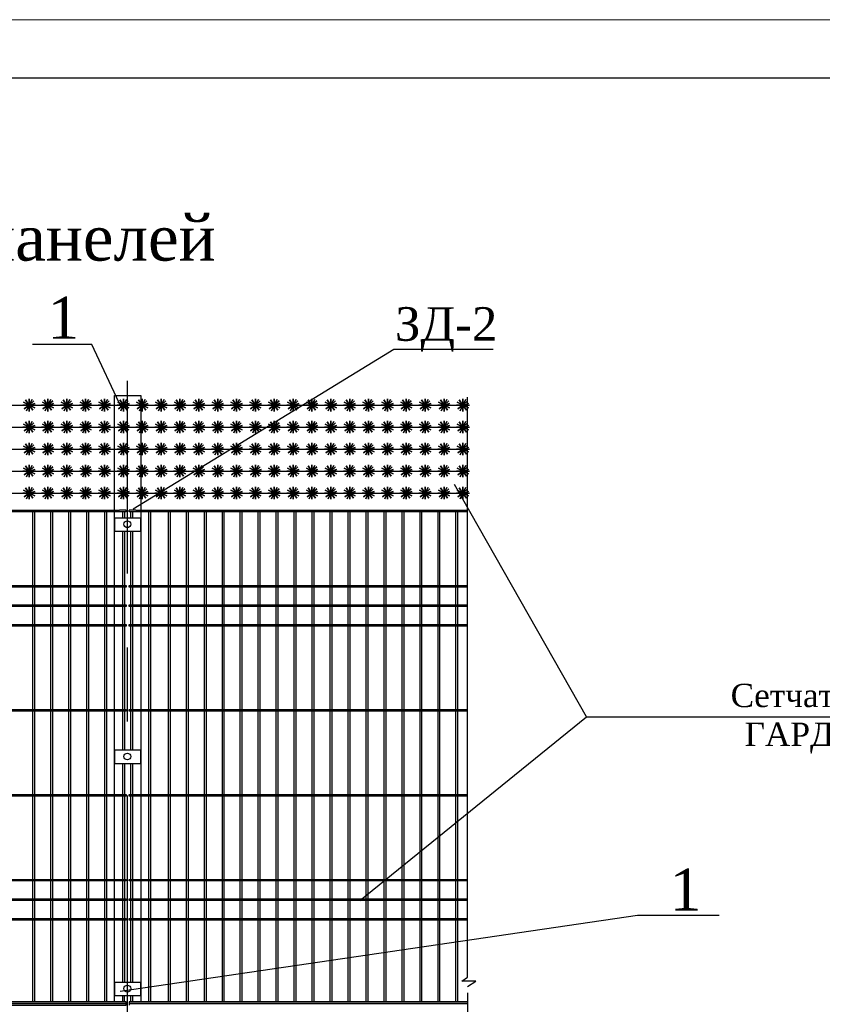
# Model space of a CAD drawing. Header units: inches. Extents: x 9403 to 10041, y 45 to 1090.
# Tile 33 of 41: x 9653 to 9722, y 618 to 702. Entities that reach past the tile are written whole.
import ezdxf
from ezdxf.enums import TextEntityAlignment as Align

# ---------------------------------------------------------------- set-up
doc = ezdxf.new("R2010")
doc.units = ezdxf.units.IN
doc.header["$MEASUREMENT"] = 0
for name, pattern in [('CENTER', [50.8, 31.75, -6.35, 6.35, -6.35]), ('K5LT_BASIC', [0]), ('K5LT_THIN', [0])]:
    doc.linetypes.add(name, pattern=pattern)
doc.layers.add('Водопровод 2', color=7, linetype='Continuous')
doc.layers.add('Системный слой VIEW1', color=7, linetype='Continuous')
doc.styles.add('TIEMS', font='times.ttf')

# ---------------------------------------------------------------- blocks, each defined once
blk = doc.blocks.new('*U318')
blk.add_lwpolyline([(0, 0), (0.408, 0.352), (0, 0), (-0.313, 0.438), (0, 0), (-0.425, -0.331), (0, 0), (0.313, -0.438), (0, 0), (0.539, 0), (-0.539, 0), (0, 0), (0, -0.539), (0, 0.539), (0, 0), (0.479, -0.247), (-0.479, 0.247), (0, 0), (-0.231, -0.487), (0, 0), (0.257, 0.473), (0, 0), (0.511, 0.172)])
blk = doc.blocks.new('*U319')
at = {"color": 0, "linetype": 'ByBlock', "lineweight": -2, "transparency": 16777216}
for p in [(106.667, 0), (108.283, 0), (109.899, 0), (111.516, 0), (113.132, 0), (114.748, 0), (116.364, 0), (117.98, 0), (119.596, 0), (121.213, 0), (122.829, 0), (124.445, 0), (126.061, 0), (127.677, 0), (129.293, 0), (130.91, 0), (132.526, 0), (134.142, 0), (135.758, 0), (137.374, 0), (138.99, 0), (140.607, 0), (142.223, 0), (143.839, 0)]:
    blk.add_blockref('*U318', p, dxfattribs=at)
blk = doc.blocks.new('*U322')
blk.add_lwpolyline([(0, 0), (0.408, 0.352), (0, 0), (-0.313, 0.438), (0, 0), (-0.425, -0.331), (0, 0), (0.313, -0.438), (0, 0), (0.539, 0), (-0.539, 0), (0, 0), (0, -0.539), (0, 0.539), (0, 0), (0.479, -0.247), (-0.479, 0.247), (0, 0), (-0.231, -0.487), (0, 0), (0.257, 0.473), (0, 0), (0.511, 0.172)])
blk = doc.blocks.new('*U323')
at = {"color": 0, "linetype": 'ByBlock', "lineweight": -2, "transparency": 16777216}
for p in [(106.667, 0), (108.283, 0), (109.899, 0), (111.516, 0), (113.132, 0), (114.748, 0), (116.364, 0), (117.98, 0), (119.596, 0), (121.213, 0), (122.829, 0), (124.445, 0), (126.061, 0), (127.677, 0), (129.293, 0), (130.91, 0), (132.526, 0), (134.142, 0), (135.758, 0), (137.374, 0), (138.99, 0), (140.607, 0), (142.223, 0), (143.839, 0)]:
    blk.add_blockref('*U322', p, dxfattribs=at)
blk = doc.blocks.new('*U316')
blk.add_lwpolyline([(0, 0), (0.408, 0.352), (0, 0), (-0.313, 0.438), (0, 0), (-0.425, -0.331), (0, 0), (0.313, -0.438), (0, 0), (0.539, 0), (-0.539, 0), (0, 0), (0, -0.539), (0, 0.539), (0, 0), (0.479, -0.247), (-0.479, 0.247), (0, 0), (-0.231, -0.487), (0, 0), (0.257, 0.473), (0, 0), (0.511, 0.172)])
blk = doc.blocks.new('*U317')
at = {"color": 0, "linetype": 'ByBlock', "lineweight": -2, "transparency": 16777216}
for p in [(106.667, 0), (108.283, 0), (109.899, 0), (111.516, 0), (113.132, 0), (114.748, 0), (116.364, 0), (117.98, 0), (119.596, 0), (121.213, 0), (122.829, 0), (124.445, 0), (126.061, 0), (127.677, 0), (129.293, 0), (130.91, 0), (132.526, 0), (134.142, 0), (135.758, 0), (137.374, 0), (138.99, 0), (140.607, 0), (142.223, 0), (143.839, 0)]:
    blk.add_blockref('*U316', p, dxfattribs=at)
blk = doc.blocks.new('*U320')
blk.add_lwpolyline([(0, 0), (0.408, 0.352), (0, 0), (-0.313, 0.438), (0, 0), (-0.425, -0.331), (0, 0), (0.313, -0.438), (0, 0), (0.539, 0), (-0.539, 0), (0, 0), (0, -0.539), (0, 0.539), (0, 0), (0.479, -0.247), (-0.479, 0.247), (0, 0), (-0.231, -0.487), (0, 0), (0.257, 0.473), (0, 0), (0.511, 0.172)])
blk = doc.blocks.new('*U321')
at = {"color": 0, "linetype": 'ByBlock', "lineweight": -2, "transparency": 16777216}
for p in [(106.667, 0), (108.283, 0), (109.899, 0), (111.516, 0), (113.132, 0), (114.748, 0), (116.364, 0), (117.98, 0), (119.596, 0), (121.213, 0), (122.829, 0), (124.445, 0), (126.061, 0), (127.677, 0), (129.293, 0), (130.91, 0), (132.526, 0), (134.142, 0), (135.758, 0), (137.374, 0), (138.99, 0), (140.607, 0), (142.223, 0), (143.839, 0)]:
    blk.add_blockref('*U320', p, dxfattribs=at)
blk = doc.blocks.new('*U324')
blk.add_lwpolyline([(0, 0), (0.408, 0.352), (0, 0), (-0.313, 0.438), (0, 0), (-0.425, -0.331), (0, 0), (0.313, -0.438), (0, 0), (0.539, 0), (-0.539, 0), (0, 0), (0, -0.539), (0, 0.539), (0, 0), (0.479, -0.247), (-0.479, 0.247), (0, 0), (-0.231, -0.487), (0, 0), (0.257, 0.473), (0, 0), (0.511, 0.172)])
blk = doc.blocks.new('*U325')
at = {"color": 0, "linetype": 'ByBlock', "lineweight": -2, "transparency": 16777216}
for p in [(106.667, 0), (108.283, 0), (109.899, 0), (111.516, 0), (113.132, 0), (114.748, 0), (116.364, 0), (117.98, 0), (119.596, 0), (121.213, 0), (122.829, 0), (124.445, 0), (126.061, 0), (127.677, 0), (129.293, 0), (130.91, 0), (132.526, 0), (134.142, 0), (135.758, 0), (137.374, 0), (138.99, 0), (140.607, 0), (142.223, 0), (143.839, 0)]:
    blk.add_blockref('*U324', p, dxfattribs=at)

msp = doc.modelspace()

# ---------------------------------------------------------------- linework, layer by layer
for p, q in [((9662.645, 660.512), (9684.992, 674.216)), ((9684.992, 674.216), (9693.52, 674.216)), ((9661.768, 618.255), (9661.768, 618.799)), ((9661.908, 618.255), (9661.908, 618.799))]:
    msp.add_line(p, q)
at = {"color": 3}
for p, q in [((9691.304, 620.377), (9691.304, 670.092)), ((9690.813, 620.03), (9691.304, 620.377)), ((9692.021, 620.03), (9690.813, 620.03)), ((9691.304, 619.573), (9692.021, 620.03)), ((9691.304, 619.018), (9691.304, 574.384))]:
    msp.add_line(p, q, dxfattribs=at)
at = {"color": 2, "linetype": 'CENTER'}
msp.add_line((9662.184, 553.384), (9662.184, 660.472), dxfattribs=at)
at = {"linetype": 'ByBlock'}
for points in [[(9661.65, 669.165), (9659.112, 674.608), (9654.035, 674.608)], [(9662.184, 660.472), (9662.184, 671.481)], [(9701.505, 642.691), (9690.196, 662.611)], [(9662.048, 660.255), (9662.048, 660.395)], [(9662.32, 660.255), (9662.32, 660.395)], [(9701.505, 642.691), (9731.353, 642.691)]]:
    msp.add_lwpolyline(points, dxfattribs=at)
at = {"color": 5, "linetype": 'ByBlock', "lineweight": 30}
msp.add_lwpolyline([(9661.064, 660.395), (9661.064, 670.229), (9663.304, 670.229), (9663.304, 660.512)], dxfattribs=at)
for points in [[(9545.993, 669.412), (9691.489, 669.412)], [(9545.993, 667.527), (9691.489, 667.527)], [(9545.993, 665.642), (9691.489, 665.642)], [(9545.993, 663.756), (9691.489, 663.756)], [(9545.993, 661.871), (9691.489, 661.871)]]:
    msp.add_lwpolyline(points)
at = {"color": 188}
for points in [[(9662.048, 660.395), (9661.484, 660.395)], [(9662.048, 660.255), (9661.484, 660.255)], [(9662.884, 660.395), (9662.32, 660.395)], [(9662.884, 660.255), (9662.32, 660.255)], [(9682.069, 626.935), (9701.505, 642.691)], [(9661.545, 619.165), (9705.889, 625.693), (9712.861, 625.693)]]:
    msp.add_lwpolyline(points, dxfattribs=at)
at = {"linetype": 'ByBlock'}
for centre in [(9662.158, 659.196), (9662.158, 639.289), (9662.158, 619.389)]:
    msp.add_circle(centre, 0.291, dxfattribs=at)
at = {"layer": 'Водопровод 2', "linetype": 'Continuous', "lineweight": 15}
msp.add_lwpolyline([(9492.931, 405.444), (9912.931, 405.444), (9912.931, 702.444), (9492.931, 702.444)], close=True, dxfattribs=at)
at = {"layer": 'Водопровод 2', "linetype": 'Continuous'}
msp.add_lwpolyline([(9512.931, 410.444), (9907.931, 410.444), (9907.931, 697.444), (9512.931, 697.444)], close=True, dxfattribs=at)
at = {"layer": 'Системный слой VIEW1', "color": 4, "linetype": 'K5LT_THIN'}
msp.add_line((9691.304, 664.239), (9691.209, 664.134), dxfattribs=at)
at = {"layer": 'Системный слой VIEW1', "linetype": 'K5LT_BASIC'}
for p, q in [((9654.068, 653.955), (9654.068, 660.255)), ((9654.208, 660.255), (9654.208, 653.955)), ((9655.608, 653.955), (9655.608, 660.255)), ((9655.748, 660.255), (9655.748, 653.955)), ((9657.148, 653.955), (9657.148, 660.255)), ((9657.288, 660.255), (9657.288, 653.955)), ((9658.688, 653.955), (9658.688, 660.255)), ((9658.828, 660.255), (9658.828, 653.955)), ((9660.228, 653.955), (9660.228, 660.255)), ((9660.368, 660.255), (9660.368, 653.955)), ((9661.768, 659.727), (9661.768, 660.255)), ((9661.908, 660.255), (9661.908, 659.727)), ((9662.46, 659.727), (9662.46, 660.255)), ((9662.6, 660.255), (9662.6, 659.727)), ((9664, 653.955), (9664, 660.255)), ((9664.14, 660.255), (9664.14, 653.955)), ((9665.68, 653.955), (9665.68, 660.255)), ((9665.82, 660.255), (9665.82, 653.955)), ((9667.22, 653.955), (9667.22, 660.255)), ((9667.36, 660.255), (9667.36, 653.955)), ((9668.76, 653.955), (9668.76, 660.255)), ((9668.9, 660.255), (9668.9, 653.955)), ((9670.3, 653.955), (9670.3, 660.255)), ((9670.44, 660.255), (9670.44, 653.955)), ((9671.84, 653.955), (9671.84, 660.255)), ((9671.98, 660.255), (9671.98, 653.955)), ((9673.38, 653.955), (9673.38, 660.255)), ((9673.52, 660.255), (9673.52, 653.955)), ((9674.92, 653.955), (9674.92, 660.255)), ((9675.06, 660.255), (9675.06, 653.955)), ((9676.46, 653.955), (9676.46, 660.255)), ((9676.6, 660.255), (9676.6, 653.955)), ((9678, 653.955), (9678, 660.255)), ((9678.14, 660.255), (9678.14, 653.955)), ((9679.54, 653.955), (9679.54, 660.255)), ((9679.68, 660.255), (9679.68, 653.955)), ((9681.08, 653.955), (9681.08, 660.255)), ((9681.22, 660.255), (9681.22, 653.955)), ((9682.62, 653.955), (9682.62, 660.255)), ((9682.76, 660.255), (9682.76, 653.955)), ((9684.16, 653.955), (9684.16, 660.255)), ((9684.3, 660.255), (9684.3, 653.955)), ((9685.7, 653.955), (9685.7, 660.255)), ((9685.84, 660.255), (9685.84, 653.955)), ((9687.24, 653.955), (9687.24, 660.255)), ((9687.38, 660.255), (9687.38, 653.955)), ((9688.78, 653.955), (9688.78, 660.255)), ((9688.92, 660.255), (9688.92, 653.955)), ((9690.32, 653.955), (9690.32, 660.255)), ((9690.46, 660.255), (9690.46, 653.955)), ((9661.768, 653.955), (9661.768, 658.607)), ((9661.908, 658.607), (9661.908, 653.955)), ((9662.46, 653.955), (9662.46, 658.607)), ((9662.6, 658.607), (9662.6, 653.955)), ((9654.068, 652.275), (9654.068, 653.815)), ((9654.208, 653.815), (9654.208, 652.275)), ((9655.608, 652.275), (9655.608, 653.815)), ((9655.748, 653.815), (9655.748, 652.275)), ((9657.148, 652.275), (9657.148, 653.815)), ((9657.288, 653.815), (9657.288, 652.275)), ((9658.688, 652.275), (9658.688, 653.815)), ((9658.828, 653.815), (9658.828, 652.275)), ((9660.228, 652.275), (9660.228, 653.815)), ((9660.368, 653.815), (9660.368, 652.275)), ((9661.768, 652.275), (9661.768, 653.815)), ((9661.908, 653.815), (9661.908, 652.275)), ((9662.32, 653.815), (9662.32, 653.955)), ((9662.46, 652.275), (9662.46, 653.815)), ((9662.6, 653.815), (9662.6, 652.275)), ((9664, 652.275), (9664, 653.815)), ((9664.14, 653.815), (9664.14, 652.275)), ((9665.68, 652.275), (9665.68, 653.815)), ((9665.82, 653.815), (9665.82, 652.275)), ((9667.22, 652.275), (9667.22, 653.815)), ((9667.36, 653.815), (9667.36, 652.275)), ((9668.76, 652.275), (9668.76, 653.815)), ((9668.9, 653.815), (9668.9, 652.275)), ((9670.3, 652.275), (9670.3, 653.815)), ((9670.44, 653.815), (9670.44, 652.275)), ((9671.84, 652.275), (9671.84, 653.815)), ((9671.98, 653.815), (9671.98, 652.275)), ((9673.38, 652.275), (9673.38, 653.815)), ((9673.52, 653.815), (9673.52, 652.275)), ((9674.92, 652.275), (9674.92, 653.815)), ((9675.06, 653.815), (9675.06, 652.275)), ((9676.46, 652.275), (9676.46, 653.815)), ((9676.6, 653.815), (9676.6, 652.275)), ((9678, 652.275), (9678, 653.815)), ((9678.14, 653.815), (9678.14, 652.275)), ((9679.54, 652.275), (9679.54, 653.815)), ((9679.68, 653.815), (9679.68, 652.275)), ((9681.08, 652.275), (9681.08, 653.815)), ((9681.22, 653.815), (9681.22, 652.275)), ((9682.62, 652.275), (9682.62, 653.815)), ((9682.76, 653.815), (9682.76, 652.275)), ((9684.16, 652.275), (9684.16, 653.815)), ((9684.3, 653.815), (9684.3, 652.275)), ((9685.7, 652.275), (9685.7, 653.815)), ((9685.84, 653.815), (9685.84, 652.275)), ((9687.24, 652.275), (9687.24, 653.815)), ((9687.38, 653.815), (9687.38, 652.275)), ((9688.78, 652.275), (9688.78, 653.815)), ((9688.92, 653.815), (9688.92, 652.275)), ((9690.32, 652.275), (9690.32, 653.815)), ((9690.46, 653.815), (9690.46, 652.275)), ((9654.068, 650.595), (9654.068, 652.135)), ((9654.208, 652.135), (9654.208, 650.595)), ((9655.608, 650.595), (9655.608, 652.135)), ((9655.748, 652.135), (9655.748, 650.595)), ((9657.148, 650.595), (9657.148, 652.135)), ((9657.288, 652.135), (9657.288, 650.595)), ((9658.688, 650.595), (9658.688, 652.135)), ((9658.828, 652.135), (9658.828, 650.595)), ((9660.228, 650.595), (9660.228, 652.135)), ((9660.368, 652.135), (9660.368, 650.595)), ((9661.768, 650.595), (9661.768, 652.135)), ((9661.908, 652.135), (9661.908, 650.595)), ((9662.32, 652.135), (9662.32, 652.275)), ((9662.46, 650.595), (9662.46, 652.135)), ((9662.6, 652.135), (9662.6, 650.595)), ((9664, 650.595), (9664, 652.135)), ((9664.14, 652.135), (9664.14, 650.595)), ((9665.68, 650.595), (9665.68, 652.135)), ((9665.82, 652.135), (9665.82, 650.595)), ((9667.22, 650.595), (9667.22, 652.135)), ((9667.36, 652.135), (9667.36, 650.595)), ((9668.76, 650.595), (9668.76, 652.135)), ((9668.9, 652.135), (9668.9, 650.595)), ((9670.3, 650.595), (9670.3, 652.135)), ((9670.44, 652.135), (9670.44, 650.595)), ((9671.84, 650.595), (9671.84, 652.135)), ((9671.98, 652.135), (9671.98, 650.595)), ((9673.38, 650.595), (9673.38, 652.135)), ((9673.52, 652.135), (9673.52, 650.595)), ((9674.92, 650.595), (9674.92, 652.135)), ((9675.06, 652.135), (9675.06, 650.595)), ((9676.46, 650.595), (9676.46, 652.135)), ((9676.6, 652.135), (9676.6, 650.595)), ((9678, 650.595), (9678, 652.135)), ((9678.14, 652.135), (9678.14, 650.595)), ((9679.54, 650.595), (9679.54, 652.135)), ((9679.68, 652.135), (9679.68, 650.595)), ((9681.08, 650.595), (9681.08, 652.135)), ((9681.22, 652.135), (9681.22, 650.595)), ((9682.62, 650.595), (9682.62, 652.135)), ((9682.76, 652.135), (9682.76, 650.595)), ((9684.16, 650.595), (9684.16, 652.135)), ((9684.3, 652.135), (9684.3, 650.595)), ((9685.7, 650.595), (9685.7, 652.135)), ((9685.84, 652.135), (9685.84, 650.595)), ((9687.24, 650.595), (9687.24, 652.135)), ((9687.38, 652.135), (9687.38, 650.595)), ((9688.78, 650.595), (9688.78, 652.135)), ((9688.92, 652.135), (9688.92, 650.595)), ((9690.32, 650.595), (9690.32, 652.135)), ((9690.46, 652.135), (9690.46, 650.595)), ((9654.068, 643.315), (9654.068, 650.455)), ((9654.208, 650.455), (9654.208, 643.315)), ((9655.608, 643.315), (9655.608, 650.455)), ((9655.748, 650.455), (9655.748, 643.315)), ((9657.148, 643.315), (9657.148, 650.455)), ((9657.288, 650.455), (9657.288, 643.315)), ((9658.688, 643.315), (9658.688, 650.455)), ((9658.828, 650.455), (9658.828, 643.315)), ((9660.228, 643.315), (9660.228, 650.455)), ((9660.368, 650.455), (9660.368, 643.315)), ((9661.768, 643.315), (9661.768, 650.455)), ((9661.908, 650.455), (9661.908, 643.315)), ((9662.32, 650.455), (9662.32, 650.595)), ((9662.46, 643.315), (9662.46, 650.455)), ((9662.6, 650.455), (9662.6, 643.315)), ((9664, 643.315), (9664, 650.455)), ((9664.14, 650.455), (9664.14, 643.315)), ((9665.68, 643.315), (9665.68, 650.455)), ((9665.82, 650.455), (9665.82, 643.315)), ((9667.22, 643.315), (9667.22, 650.455)), ((9667.36, 650.455), (9667.36, 643.315)), ((9668.76, 643.315), (9668.76, 650.455)), ((9668.9, 650.455), (9668.9, 643.315)), ((9670.3, 643.315), (9670.3, 650.455)), ((9670.44, 650.455), (9670.44, 643.315)), ((9671.84, 643.315), (9671.84, 650.455)), ((9671.98, 650.455), (9671.98, 643.315)), ((9673.38, 643.315), (9673.38, 650.455)), ((9673.52, 650.455), (9673.52, 643.315)), ((9674.92, 643.315), (9674.92, 650.455)), ((9675.06, 650.455), (9675.06, 643.315)), ((9676.46, 643.315), (9676.46, 650.455)), ((9676.6, 650.455), (9676.6, 643.315)), ((9678, 643.315), (9678, 650.455)), ((9678.14, 650.455), (9678.14, 643.315)), ((9679.54, 643.315), (9679.54, 650.455)), ((9679.68, 650.455), (9679.68, 643.315)), ((9681.08, 643.315), (9681.08, 650.455)), ((9681.22, 650.455), (9681.22, 643.315)), ((9682.62, 643.315), (9682.62, 650.455)), ((9682.76, 650.455), (9682.76, 643.315)), ((9684.16, 643.315), (9684.16, 650.455)), ((9684.3, 650.455), (9684.3, 643.315)), ((9685.7, 643.315), (9685.7, 650.455)), ((9685.84, 650.455), (9685.84, 643.315)), ((9687.24, 643.315), (9687.24, 650.455)), ((9687.38, 650.455), (9687.38, 643.315)), ((9688.78, 643.315), (9688.78, 650.455)), ((9688.92, 650.455), (9688.92, 643.315)), ((9690.32, 643.315), (9690.32, 650.455)), ((9690.46, 650.455), (9690.46, 643.315)), ((9654.068, 636.035), (9654.068, 643.175)), ((9654.208, 643.175), (9654.208, 636.035)), ((9655.608, 636.035), (9655.608, 643.175)), ((9655.748, 643.175), (9655.748, 636.035)), ((9657.148, 636.035), (9657.148, 643.175)), ((9657.288, 643.175), (9657.288, 636.035)), ((9658.688, 636.035), (9658.688, 643.175)), ((9658.828, 643.175), (9658.828, 636.035)), ((9660.228, 636.035), (9660.228, 643.175)), ((9660.368, 643.175), (9660.368, 636.035)), ((9661.768, 639.819), (9661.768, 643.175)), ((9661.908, 643.175), (9661.908, 639.819)), ((9662.32, 643.175), (9662.32, 643.315)), ((9662.46, 639.819), (9662.46, 643.175)), ((9662.6, 643.175), (9662.6, 639.819)), ((9664, 636.035), (9664, 643.175)), ((9664.14, 643.175), (9664.14, 636.035)), ((9665.68, 636.035), (9665.68, 643.175)), ((9665.82, 643.175), (9665.82, 636.035)), ((9667.22, 636.035), (9667.22, 643.175)), ((9667.36, 643.175), (9667.36, 636.035)), ((9668.76, 636.035), (9668.76, 643.175)), ((9668.9, 643.175), (9668.9, 636.035)), ((9670.3, 636.035), (9670.3, 643.175)), ((9670.44, 643.175), (9670.44, 636.035)), ((9671.84, 636.035), (9671.84, 643.175)), ((9671.98, 643.175), (9671.98, 636.035)), ((9673.38, 636.035), (9673.38, 643.175)), ((9673.52, 643.175), (9673.52, 636.035)), ((9674.92, 636.035), (9674.92, 643.175)), ((9675.06, 643.175), (9675.06, 636.035)), ((9676.46, 636.035), (9676.46, 643.175)), ((9676.6, 643.175), (9676.6, 636.035)), ((9678, 636.035), (9678, 643.175)), ((9678.14, 643.175), (9678.14, 636.035)), ((9679.54, 636.035), (9679.54, 643.175)), ((9679.68, 643.175), (9679.68, 636.035)), ((9681.08, 636.035), (9681.08, 643.175)), ((9681.22, 643.175), (9681.22, 636.035)), ((9682.62, 636.035), (9682.62, 643.175)), ((9682.76, 643.175), (9682.76, 636.035)), ((9684.16, 636.035), (9684.16, 643.175)), ((9684.3, 643.175), (9684.3, 636.035)), ((9685.7, 636.035), (9685.7, 643.175)), ((9685.84, 643.175), (9685.84, 636.035)), ((9687.24, 636.035), (9687.24, 643.175)), ((9687.38, 643.175), (9687.38, 636.035)), ((9688.78, 636.035), (9688.78, 643.175)), ((9688.92, 643.175), (9688.92, 636.035)), ((9690.32, 636.035), (9690.32, 643.175)), ((9690.46, 643.175), (9690.46, 636.035)), ((9661.768, 636.035), (9661.768, 638.699)), ((9661.908, 638.699), (9661.908, 636.035)), ((9662.46, 636.035), (9662.46, 638.699)), ((9662.6, 638.699), (9662.6, 636.035)), ((9654.068, 628.755), (9654.068, 635.895)), ((9654.208, 635.895), (9654.208, 628.755)), ((9655.608, 628.755), (9655.608, 635.895)), ((9655.748, 635.895), (9655.748, 628.755)), ((9657.148, 628.755), (9657.148, 635.895)), ((9657.288, 635.895), (9657.288, 628.755)), ((9658.688, 628.755), (9658.688, 635.895)), ((9658.828, 635.895), (9658.828, 628.755)), ((9660.228, 628.755), (9660.228, 635.895)), ((9660.368, 635.895), (9660.368, 628.755)), ((9661.768, 628.755), (9661.768, 635.895)), ((9661.908, 635.895), (9661.908, 628.755)), ((9662.32, 635.895), (9662.32, 636.035)), ((9662.46, 628.755), (9662.46, 635.895)), ((9662.6, 635.895), (9662.6, 628.755)), ((9664, 628.755), (9664, 635.895)), ((9664.14, 635.895), (9664.14, 628.755)), ((9665.68, 628.755), (9665.68, 635.895)), ((9665.82, 635.895), (9665.82, 628.755)), ((9667.22, 628.755), (9667.22, 635.895)), ((9667.36, 635.895), (9667.36, 628.755)), ((9668.76, 628.755), (9668.76, 635.895)), ((9668.9, 635.895), (9668.9, 628.755)), ((9670.3, 628.755), (9670.3, 635.895)), ((9670.44, 635.895), (9670.44, 628.755)), ((9671.84, 628.755), (9671.84, 635.895)), ((9671.98, 635.895), (9671.98, 628.755)), ((9673.38, 628.755), (9673.38, 635.895)), ((9673.52, 635.895), (9673.52, 628.755)), ((9674.92, 628.755), (9674.92, 635.895)), ((9675.06, 635.895), (9675.06, 628.755)), ((9676.46, 628.755), (9676.46, 635.895)), ((9676.6, 635.895), (9676.6, 628.755)), ((9678, 628.755), (9678, 635.895)), ((9678.14, 635.895), (9678.14, 628.755)), ((9679.54, 628.755), (9679.54, 635.895)), ((9679.68, 635.895), (9679.68, 628.755)), ((9681.08, 628.755), (9681.08, 635.895)), ((9681.22, 635.895), (9681.22, 628.755)), ((9682.62, 628.755), (9682.62, 635.895)), ((9682.76, 635.895), (9682.76, 628.755)), ((9684.16, 628.755), (9684.16, 635.895)), ((9684.3, 635.895), (9684.3, 628.755)), ((9685.7, 628.755), (9685.7, 635.895)), ((9685.84, 635.895), (9685.84, 628.755)), ((9687.24, 628.755), (9687.24, 635.895)), ((9687.38, 635.895), (9687.38, 628.755)), ((9688.78, 628.755), (9688.78, 635.895)), ((9688.92, 635.895), (9688.92, 628.755)), ((9690.32, 628.755), (9690.32, 635.895)), ((9690.46, 635.895), (9690.46, 628.755)), ((9654.068, 627.075), (9654.068, 628.615)), ((9654.208, 628.615), (9654.208, 627.075)), ((9655.608, 627.075), (9655.608, 628.615)), ((9655.748, 628.615), (9655.748, 627.075)), ((9657.148, 627.075), (9657.148, 628.615)), ((9657.288, 628.615), (9657.288, 627.075)), ((9658.688, 627.075), (9658.688, 628.615)), ((9658.828, 628.615), (9658.828, 627.075)), ((9660.228, 627.075), (9660.228, 628.615)), ((9660.368, 628.615), (9660.368, 627.075)), ((9661.768, 627.075), (9661.768, 628.615)), ((9661.908, 628.615), (9661.908, 627.075)), ((9662.32, 628.615), (9662.32, 628.755)), ((9662.46, 627.075), (9662.46, 628.615)), ((9662.6, 628.615), (9662.6, 627.075)), ((9664, 627.075), (9664, 628.615)), ((9664.14, 628.615), (9664.14, 627.075)), ((9665.68, 627.075), (9665.68, 628.615)), ((9665.82, 628.615), (9665.82, 627.075)), ((9667.22, 627.075), (9667.22, 628.615)), ((9667.36, 628.615), (9667.36, 627.075)), ((9668.76, 627.075), (9668.76, 628.615)), ((9668.9, 628.615), (9668.9, 627.075)), ((9670.3, 627.075), (9670.3, 628.615)), ((9670.44, 628.615), (9670.44, 627.075)), ((9671.84, 627.075), (9671.84, 628.615)), ((9671.98, 628.615), (9671.98, 627.075)), ((9673.38, 627.075), (9673.38, 628.615)), ((9673.52, 628.615), (9673.52, 627.075)), ((9674.92, 627.075), (9674.92, 628.615)), ((9675.06, 628.615), (9675.06, 627.075)), ((9676.46, 627.075), (9676.46, 628.615)), ((9676.6, 628.615), (9676.6, 627.075)), ((9678, 627.075), (9678, 628.615)), ((9678.14, 628.615), (9678.14, 627.075)), ((9679.54, 627.075), (9679.54, 628.615)), ((9679.68, 628.615), (9679.68, 627.075)), ((9681.08, 627.075), (9681.08, 628.615)), ((9681.22, 628.615), (9681.22, 627.075)), ((9682.62, 627.075), (9682.62, 628.615)), ((9682.76, 628.615), (9682.76, 627.075)), ((9684.16, 627.075), (9684.16, 628.615)), ((9684.3, 628.615), (9684.3, 627.075)), ((9685.7, 627.075), (9685.7, 628.615)), ((9685.84, 628.615), (9685.84, 627.075)), ((9687.24, 627.075), (9687.24, 628.615)), ((9687.38, 628.615), (9687.38, 627.075)), ((9688.78, 627.075), (9688.78, 628.615)), ((9688.92, 628.615), (9688.92, 627.075)), ((9690.32, 627.075), (9690.32, 628.615)), ((9690.46, 628.615), (9690.46, 627.075)), ((9654.068, 625.395), (9654.068, 626.935)), ((9654.208, 626.935), (9654.208, 625.395)), ((9655.608, 625.395), (9655.608, 626.935)), ((9655.748, 626.935), (9655.748, 625.395)), ((9657.148, 625.395), (9657.148, 626.935)), ((9657.288, 626.935), (9657.288, 625.395)), ((9658.688, 625.395), (9658.688, 626.935)), ((9658.828, 626.935), (9658.828, 625.395)), ((9660.228, 625.395), (9660.228, 626.935)), ((9660.368, 626.935), (9660.368, 625.395)), ((9661.768, 625.395), (9661.768, 626.935)), ((9661.908, 626.935), (9661.908, 625.395)), ((9662.32, 626.935), (9662.32, 627.075)), ((9662.46, 625.395), (9662.46, 626.935)), ((9662.6, 626.935), (9662.6, 625.395)), ((9664, 625.395), (9664, 626.935)), ((9664.14, 626.935), (9664.14, 625.395)), ((9665.68, 625.395), (9665.68, 626.935)), ((9665.82, 626.935), (9665.82, 625.395)), ((9667.22, 625.395), (9667.22, 626.935)), ((9667.36, 626.935), (9667.36, 625.395)), ((9668.76, 625.395), (9668.76, 626.935)), ((9668.9, 626.935), (9668.9, 625.395)), ((9670.3, 625.395), (9670.3, 626.935)), ((9670.44, 626.935), (9670.44, 625.395)), ((9671.84, 625.395), (9671.84, 626.935)), ((9671.98, 626.935), (9671.98, 625.395)), ((9673.38, 625.395), (9673.38, 626.935)), ((9673.52, 626.935), (9673.52, 625.395)), ((9674.92, 625.395), (9674.92, 626.935)), ((9675.06, 626.935), (9675.06, 625.395)), ((9676.46, 625.395), (9676.46, 626.935)), ((9676.6, 626.935), (9676.6, 625.395)), ((9678, 625.395), (9678, 626.935)), ((9678.14, 626.935), (9678.14, 625.395)), ((9679.54, 625.395), (9679.54, 626.935)), ((9679.68, 626.935), (9679.68, 625.395)), ((9681.08, 625.395), (9681.08, 626.935)), ((9681.22, 626.935), (9681.22, 625.395)), ((9682.62, 625.395), (9682.62, 626.935)), ((9682.76, 626.935), (9682.76, 625.395)), ((9684.16, 625.395), (9684.16, 626.935)), ((9684.3, 626.935), (9684.3, 625.395)), ((9685.7, 625.395), (9685.7, 626.935)), ((9685.84, 626.935), (9685.84, 625.395)), ((9687.24, 625.395), (9687.24, 626.935)), ((9687.38, 626.935), (9687.38, 625.395)), ((9688.78, 625.395), (9688.78, 626.935)), ((9688.92, 626.935), (9688.92, 625.395)), ((9690.32, 625.395), (9690.32, 626.935)), ((9690.46, 626.935), (9690.46, 625.395)), ((9662.32, 625.255), (9662.32, 625.395)), ((9654.068, 618.255), (9654.068, 625.255)), ((9654.208, 625.255), (9654.208, 618.255)), ((9655.608, 618.255), (9655.608, 625.255)), ((9655.748, 625.255), (9655.748, 618.255)), ((9657.148, 618.255), (9657.148, 625.255)), ((9657.288, 625.255), (9657.288, 618.255)), ((9658.688, 618.255), (9658.688, 625.255)), ((9658.828, 625.255), (9658.828, 618.255)), ((9660.228, 618.255), (9660.228, 625.255)), ((9660.368, 625.255), (9660.368, 618.255)), ((9661.768, 619.919), (9661.768, 625.255)), ((9661.908, 625.255), (9661.908, 619.919)), ((9662.46, 619.919), (9662.46, 625.255)), ((9662.6, 625.255), (9662.6, 619.919)), ((9664, 618.255), (9664, 625.255)), ((9664.14, 625.255), (9664.14, 618.255)), ((9665.68, 618.255), (9665.68, 625.255)), ((9665.82, 625.255), (9665.82, 618.255)), ((9667.22, 618.255), (9667.22, 625.255)), ((9667.36, 625.255), (9667.36, 618.255)), ((9668.76, 618.255), (9668.76, 625.255)), ((9668.9, 625.255), (9668.9, 618.255)), ((9670.3, 618.255), (9670.3, 625.255)), ((9670.44, 625.255), (9670.44, 618.255)), ((9671.84, 618.255), (9671.84, 625.255)), ((9671.98, 625.255), (9671.98, 618.255)), ((9673.38, 618.255), (9673.38, 625.255)), ((9673.52, 625.255), (9673.52, 618.255)), ((9674.92, 618.255), (9674.92, 625.255)), ((9675.06, 625.255), (9675.06, 618.255)), ((9676.46, 618.255), (9676.46, 625.255)), ((9676.6, 625.255), (9676.6, 618.255)), ((9678, 618.255), (9678, 625.255)), ((9678.14, 625.255), (9678.14, 618.255)), ((9679.54, 618.255), (9679.54, 625.255)), ((9679.68, 625.255), (9679.68, 618.255)), ((9681.08, 618.255), (9681.08, 625.255)), ((9681.22, 625.255), (9681.22, 618.255)), ((9682.62, 618.255), (9682.62, 625.255)), ((9682.76, 625.255), (9682.76, 618.255)), ((9684.16, 618.255), (9684.16, 625.255)), ((9684.3, 625.255), (9684.3, 618.255)), ((9685.7, 618.255), (9685.7, 625.255)), ((9685.84, 625.255), (9685.84, 618.255)), ((9687.24, 618.255), (9687.24, 625.255)), ((9687.38, 625.255), (9687.38, 618.255)), ((9688.78, 618.255), (9688.78, 625.255)), ((9688.92, 625.255), (9688.92, 618.255)), ((9690.32, 618.255), (9690.32, 625.255)), ((9690.46, 625.255), (9690.46, 618.255)), ((9662.46, 618.255), (9662.46, 618.799)), ((9662.6, 618.799), (9662.6, 618.255)), ((9662.32, 618.255), (9662.32, 618.115)), ((9662.32, 618.115), (9662.32, 617.975))]:
    msp.add_line(p, q, dxfattribs=at)
at = {"layer": 'Системный слой VIEW1', "color": 5, "linetype": 'K5LT_BASIC'}
for p, q in [((9661.064, 660.395), (9661.064, 660.512)), ((9661.064, 653.955), (9661.064, 660.255)), ((9663.304, 660.512), (9663.304, 660.395)), ((9663.304, 660.255), (9663.304, 653.955)), ((9661.064, 652.275), (9661.064, 653.815)), ((9663.304, 653.815), (9663.304, 652.275)), ((9661.064, 650.595), (9661.064, 652.135)), ((9663.304, 652.135), (9663.304, 650.595)), ((9661.064, 643.315), (9661.064, 650.455)), ((9663.304, 650.455), (9663.304, 643.315)), ((9661.064, 636.035), (9661.064, 643.175)), ((9663.304, 643.175), (9663.304, 636.035)), ((9661.064, 628.755), (9661.064, 635.895)), ((9663.304, 635.895), (9663.304, 628.755)), ((9661.064, 627.075), (9661.064, 628.615)), ((9663.304, 628.615), (9663.304, 627.075)), ((9661.064, 625.395), (9661.064, 626.935)), ((9663.304, 626.935), (9663.304, 625.395)), ((9661.064, 618.255), (9661.064, 625.255)), ((9663.304, 625.255), (9663.304, 618.255))]:
    msp.add_line(p, q, dxfattribs=at)
at = {"layer": 'Системный слой VIEW1', "linetype": 'K5LT_BASIC'}
for points in [[(9575.812, 660.395), (9661.484, 660.395)], [(9661.484, 660.255), (9575.812, 660.255)], [(9662.884, 660.395), (9691.304, 660.395)], [(9691.304, 660.255), (9662.884, 660.255)], [(9575.248, 653.955), (9662.048, 653.955), (9662.048, 653.815), (9575.248, 653.815)], [(9662.32, 653.955), (9691.304, 653.955)], [(9691.304, 653.815), (9662.32, 653.815)], [(9575.248, 652.275), (9662.048, 652.275), (9662.048, 652.135), (9575.248, 652.135)], [(9662.32, 652.275), (9691.304, 652.275)], [(9691.304, 652.135), (9662.32, 652.135)], [(9575.248, 650.595), (9662.048, 650.595), (9662.048, 650.455), (9575.248, 650.455)], [(9662.32, 650.595), (9691.304, 650.595)], [(9691.304, 650.455), (9662.32, 650.455)], [(9575.248, 643.315), (9662.048, 643.315), (9662.048, 643.175), (9575.248, 643.175)], [(9662.32, 643.315), (9691.304, 643.315)], [(9691.304, 643.175), (9662.32, 643.175)], [(9575.248, 636.035), (9662.048, 636.035), (9662.048, 635.895), (9575.248, 635.895)], [(9662.32, 636.035), (9691.304, 636.035)], [(9691.304, 635.895), (9662.32, 635.895)], [(9575.248, 628.755), (9662.048, 628.755), (9662.048, 628.615), (9575.248, 628.615)], [(9662.32, 628.755), (9691.304, 628.755)], [(9691.304, 628.615), (9662.32, 628.615)], [(9575.248, 627.075), (9662.048, 627.075), (9662.048, 626.935), (9575.248, 626.935)], [(9662.32, 627.075), (9691.304, 627.075)], [(9691.304, 626.935), (9662.32, 626.935)], [(9575.248, 625.395), (9662.048, 625.395), (9662.048, 625.255), (9575.248, 625.255)], [(9662.32, 625.395), (9691.304, 625.395)], [(9691.304, 625.255), (9662.32, 625.255)], [(9575.248, 618.115), (9662.048, 618.115), (9662.048, 618.255), (9575.248, 618.255)], [(9575.248, 617.975), (9662.048, 617.975), (9662.048, 618.115), (9575.248, 618.115)], [(9691.304, 618.255), (9662.32, 618.255)], [(9662.32, 618.115), (9691.304, 618.115)], [(9691.304, 618.115), (9662.32, 618.115)]]:
    msp.add_lwpolyline(points, dxfattribs=at)
at = {"layer": 'Системный слой VIEW1', "color": 1}
for points in [[(9663.304, 658.607), (9663.304, 659.727), (9661.064, 659.727), (9661.064, 658.607)], [(9663.304, 638.699), (9663.304, 639.819), (9661.064, 639.819), (9661.064, 638.699)], [(9663.304, 618.799), (9663.304, 619.919), (9661.064, 619.919), (9661.064, 618.799)]]:
    msp.add_lwpolyline(points, close=True, dxfattribs=at)

# ---------------------------------------------------------------- block references
for name, p in [('*U321', (9547.071, 669.412)), ('*U317', (9547.071, 667.527)), ('*U319', (9547.071, 665.642)), ('*U323', (9547.071, 663.756)), ('*U325', (9547.071, 661.871))]:
    msp.add_blockref(name, p)

# ---------------------------------------------------------------- texts
at = {"color": 7, "linetype": 'Continuous', "style": 'TIEMS'}
msp.add_text('Металлическая ограда из сетчатых панелей', height=3.92, dxfattribs=at).set_placement((9614.721, 681.792), align=Align.CENTER)
at = {"color": 7, "style": 'TIEMS'}
for p in [(9655.314, 675.092), (9708.63, 626.085)]:
    msp.add_text('1', height=3.6, dxfattribs=at).set_placement(p)
at = {"insert": (9689.478, 677.801), "char_height": 2.88, "width": 16.92812, "attachment_point": 2}
msp.add_mtext('{\\fSylfaen|b0|i0|c204|p18;ЗД-2}', dxfattribs=at)
at = {"color": 0, "insert": (9741.978, 639.538), "char_height": 2, "width": 52.6704, "attachment_point": 9, "style": 'TIEMS'}
msp.add_mtext('Сетчатые ограждение\\P ГАРДИС (3D  забор)', dxfattribs=at)

doc.saveas('drawing.dxf')
